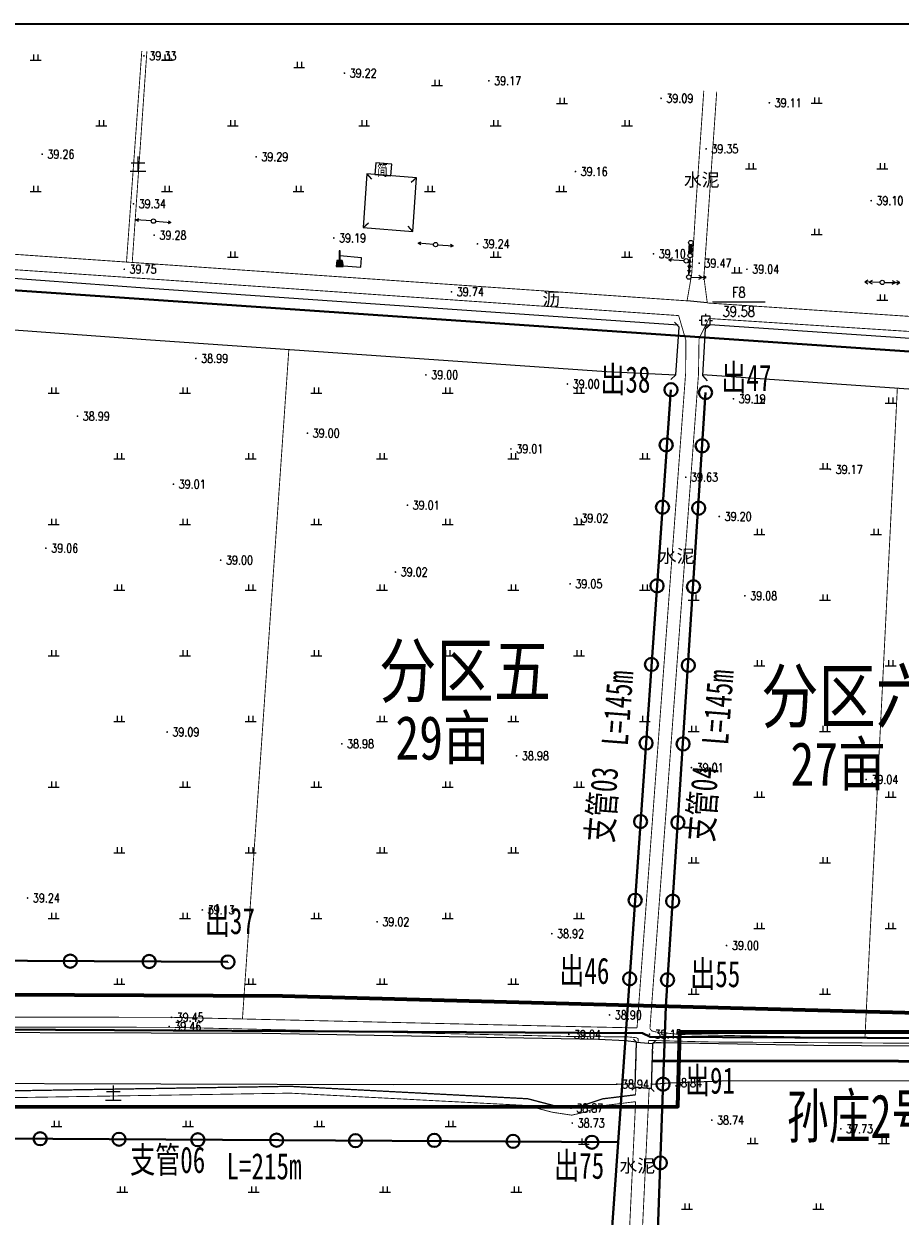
# Model space of a CAD drawing. Extents: x 464172 to 473094, y 3847158 to 3855433.
# Tile 24 of 99: x 466738 to 466938, y 3850790 to 3851062. Entities that reach past the tile are written whole.
import ezdxf
from ezdxf.enums import TextEntityAlignment as Align

# ---------------------------------------------------------------- set-up
doc = ezdxf.new("R2010")
doc.units = 0
doc.header["$PDMODE"] = 34
doc.header["$PDSIZE"] = 0.2
for name, pattern in [('X2', [10, 8, -2]), ('X3', [5, 4, -1]), ('X31', [1.8, 1.2, -0.6])]:
    doc.linetypes.add(name, pattern=pattern)
doc.layers.get('0').update_dxf_attribs({"linetype": 'CONTINUOUS'})
doc.layers.add('ASSIST', color=7, linetype='CONTINUOUS', plot=False)
for name, color, linetype in [('DLDW', 8, 'CONTINUOUS'), ('DLSS', 4, 'CONTINUOUS'), ('DMTZ', 3, 'CONTINUOUS'), ('GCD', 9, 'CONTINUOUS'), ('GXYZ', 8, 'CONTINUOUS'), ('JMD', 6, 'CONTINUOUS'), ('KZD', 1, 'CONTINUOUS'), ('SXSS', 5, 'CONTINUOUS'), ('ZBTZ', 8, 'CONTINUOUS'), ('排水沟', 5, 'CONTINUOUS'), ('道路', 4, 'CONTINUOUS')]:
    doc.layers.add(name, color=color, linetype=linetype)
for name, color, linetype, lineweight in [('出水口', 3, 'CONTINUOUS', 30), ('干管', 1, 'CONTINUOUS', 30), ('支管', 3, 'CONTINUOUS', 30)]:
    doc.layers.add(name, color=color, linetype=linetype, lineweight=lineweight)
doc.styles.add('HZ', font='rs.shx', dxfattribs={"width": 0.8, "bigfont": 'hztxt.shx'})
doc.styles.get("Standard").update_dxf_attribs({"font": 'rs.shx', "bigfont": 'hztxt.shx'})
doc.styles.add('黑体', font='simhei.ttf')
doc.linetypes.add('10411', pattern='A,2,[150,AAA.SHX,S=1,R=0,X=0,Y=1],2,[151,AAA.SHX,S=1,R=0,X=0,Y=3],1e-11', length=4)
doc.linetypes.add('1161', pattern='A,0,[149,AAA.SHX,S=0.15,R=0,X=0,Y=0],-1.6', length=1.6)
doc.linetypes.add('712B', pattern='A,4,-1,4,-1,4,-1,[167,AAA.SHX,S=0.5,R=0,X=0,Y=0],8,[168,AAA.SHX,S=0.5,R=0,X=0,Y=0],-1', length=24)

# ---------------------------------------------------------------- blocks, each defined once
blk = doc.blocks.new('GC200')
at = {"linetype": 'Continuous', "const_width": 0.2, "flags": 128}
blk.add_lwpolyline([(-0.1, 0, 1), (0.1, 0, 1)], format="xyb", close=True, dxfattribs=at)
blk = doc.blocks.new('gc013a')
at = {"linetype": 'Continuous'}
blk.add_line((0.5, 0), (4, 0), dxfattribs=at)
at = {"linetype": 'Continuous', "flags": 128}
for points in [[(2.31, -0.4), (3, 0), (2.31, 0.4)], [(3.31, -0.4), (4, 0), (3.31, 0.4)]]:
    blk.add_lwpolyline(points, dxfattribs=at)
blk = doc.blocks.new('gc170')
at = {"linetype": 'Continuous'}
blk.add_circle((0, 0), 0.5, dxfattribs=at)
blk = doc.blocks.new('gc013b')
at = {"linetype": 'Continuous'}
blk.add_line((0.5, 0), (4, 0), dxfattribs=at)
at = {"linetype": 'Continuous', "flags": 128}
blk.add_lwpolyline([(3.39, 0.35), (4, 0), (3.39, -0.35)], dxfattribs=at)
blk = doc.blocks.new('*U11')
at = {"linetype": 'Continuous'}
for points in [[(0, 2.5), (0.1, 3.6), (-0.1, 3.6)], [(0, 2.5), (-0.1, 3.6), (-0.1, 1.4)], [(0, 2.5), (0.1, 1.4), (0.1, 3.6)], [(0, 2.5), (-0.1, 1.4), (0.1, 1.4)]]:
    blk.add_solid(points, dxfattribs=at)
blk = doc.blocks.new('*U12')
at = {"linetype": 'Continuous'}
for points in [[(-0.1, -0.1), (-0.6, 0.6), (-0.8, -0.8)], [(-0.1, -0.1), (0.6, 0.6), (-0.6, 0.6)], [(-0.1, -0.1), (0.8, -0.8), (0.6, 0.6)], [(-0.1, -0.1), (-0.8, -0.8), (0.8, -0.8)]]:
    blk.add_solid(points, dxfattribs=at)
blk = doc.blocks.new('gc017')
for p, q in [((-0.6, 0.6), (-0.8, -0.8)), ((-0.6, 0.6), (0.6, 0.6)), ((0.6, 0.6), (0.8, -0.8)), ((-0.8, -0.8), (0.8, -0.8))]:
    blk.add_line(p, q)
for points in [[(-0.1, 0.6), (0.1, 0.6), (0.1, 2.8), (-0.1, 2.8)], [(0.6, 0.6), (-0.6, 0.6), (-0.8, -0.8), (0.8, -0.8)]]:
    blk.add_lwpolyline(points, close=True)
at = {"const_width": 0.2}
blk.add_lwpolyline([(-0.6, 0.6), (-0.6, 0.6), (-0.6, 0.6)], dxfattribs=at)
blk.add_point((0, 0))
at = {"linetype": 'Continuous'}
for name, p in [('*U11', (0, -0.8)), ('*U12', (0, 0))]:
    blk.add_blockref(name, p, dxfattribs=at)
blk = doc.blocks.new('gc119')
for p, q in [((-1.25, 0), (1.25, 0)), ((-0.5, 1.3), (-0.5, 0)), ((0.5, 1.3), (0.5, 0))]:
    blk.add_line(p, q)
blk = doc.blocks.new('*U4')
at = {"linetype": 'Continuous'}
for points in [[(-0.15, 0), (-0.14, -0.06), (-0.14, 0.06)], [(-0.14, 0.06), (-0.11, -0.11), (-0.11, 0.11)], [(-0.11, -0.11), (-0.14, 0.06), (-0.14, -0.06)], [(-0.11, 0.11), (-0.06, -0.14), (-0.06, 0.14)], [(-0.06, -0.14), (-0.11, 0.11), (-0.11, -0.11)], [(-0.06, 0.14), (0, -0.15), (0, 0.15)], [(0, -0.15), (-0.06, 0.14), (-0.06, -0.14)], [(0, 0.15), (0.06, -0.14), (0.06, 0.14)], [(0.06, -0.14), (0, 0.15), (0, -0.15)], [(0.06, 0.14), (0.11, -0.11), (0.11, 0.11)], [(0.11, -0.11), (0.06, 0.14), (0.06, -0.14)], [(0.11, 0.11), (0.14, -0.06), (0.14, 0.06)], [(0.14, -0.06), (0.11, 0.11), (0.11, -0.11)], [(0.15, 0), (0.14, 0.06), (0.14, -0.06)]]:
    blk.add_solid(points, dxfattribs=at)
blk = doc.blocks.new('gc259')
at = {"linetype": 'Continuous', "flags": 128}
for points in [[(-1, 0), (-1.5, 0)], [(-1, -1), (1, -1), (1, 1), (-1, 1), (-1, -1)], [(0, 1), (0, 1.5)], [(1, 0), (1.5, 0)], [(0, -1), (0, -1.5)]]:
    blk.add_lwpolyline(points, dxfattribs=at)
at = {"linetype": 'Continuous'}
blk.add_circle((0, 0), 0.15, dxfattribs=at)
blk.add_point((0, 0), dxfattribs=at)
blk.add_blockref('*U4', (0, 0), dxfattribs=at)
blk = doc.blocks.new('1243124123')
at = {"layer": 'ASSIST', "color": 8, "linetype": 'Continuous', "flags": 128}
blk.add_lwpolyline([(884.03, -301.95), (884.36, -291.67), (888.04, -291.93), (887.7, -302.21)], close=True, dxfattribs=at)
at = {"layer": 'DLDW', "color": 8, "linetype": '1161', "elevation": 39.78, "flags": 128}
blk.add_lwpolyline([(816.42, -114.24), (821.38, -114.63), (821.57, -112.45), (816.61, -112.03)], close=True, dxfattribs=at)
at = {"layer": 'DLSS', "color": 8, "linetype": 'Continuous'}
for p, q in [((894.1, -128.33), (893.03, -127.13)), ((900.07, -128.68, -0.01), (901.27, -127.62, -0.01)), ((893.37, -139.23), (894.1, -128.33)), ((900.07, -128.67), (899.41, -139.38)), ((893.37, -139.23), (892.18, -140.29)), ((899.41, -139.38), (900.47, -140.58))]:
    blk.add_line(p, q, dxfattribs=at)
at = {"layer": 'DLSS', "color": 8, "linetype": 'X3', "const_width": 0.2, "elevation": 39.75, "flags": 128}
blk.add_lwpolyline([(767.88, -113.45), (771.38, -65.19)], dxfattribs=at)
at = {"layer": 'DLSS', "color": 8, "linetype": 'Continuous', "const_width": 0.2, "flags": 128}
for points, elevation in [([(772.54, -65.27), (769.19, -113.53)], 39.33), ([(900.52, -122.78), (899.74, -116.83), (900.9, -100.13), (902.67, -74.51)], 39.49), ([(900.9, -126.33), (898.63, -130.97), (898.51, -139.06), (898.51, -139.06)], 39.62), ([(900.9, -126.33), (1057.43, -136.43), (1100.57, -138.86)], 39.58)]:
    blk.add_lwpolyline(points, dxfattribs=dict(at, elevation=elevation))
for points in [[(893.98, -125.66), (773.28, -117.29), (567.36, -103.23), (485.48, -97.16), (326.65, -85.7), (182.32, -74.99), (137.51, -73.31), (136.35, -73.49), (135.88, -73.71), (135.31, -86.95), (132.44, -141.32), (123.25, -281.49), (123.02, -284.37)], [(888.55, -289.28), (887.81, -289.04), (887.42, -288.54), (898.51, -139.06)], [(122.86, -286.36), (179.81, -287.06), (281.51, -287.33), (417.13, -286.58), (527.7, -286.22), (561.11, -287.13), (714.57, -288.18), (778.12, -288.25), (868.55, -290.33), (882.52, -290.45), (884.3, -290.62), (884.74, -290.86), (884.7, -291.69)], [(887.08, -291.86), (887.16, -291.24), (901.45, -291.61), (955.58, -291.94), (970, -292.05), (1050.68, -292.1), (1092.65, -291.57), (1100.39, -292.5), (1100.66, -294.06)], [(597.62, -302.81), (615.93, -303.38), (634.73, -304.32), (669.14, -303.77), (698.28, -303.62), (739.16, -304.36), (805.22, -303.29), (859.27, -306.11), (865.1, -307.65), (869.55, -308.32), (872.17, -307.72), (876.98, -306.12), (884.15, -305.24)], [(887.24, -302.18), (885.63, -336.07), (881.07, -388.21), (871.65, -466.44), (862.17, -544.25), (851.87, -620.49), (840.89, -699.46), (838.58, -717.9), (831.14, -784.51)]]:
    blk.add_lwpolyline(points, dxfattribs=at)
at = {"layer": 'DLSS', "color": 8, "linetype": 'X2', "const_width": 0.2, "flags": 128}
for points, elevation in [([(895.9, -122.29), (896.95, -116.24), (897.92, -100.29), (899.72, -74.31)], 39.47), ([(895.9, -122.29), (773.76, -113.84), (652.77, -105.46), (568.24, -99.86), (484.19, -93.74), (450.7, -91.21)], 39.47), ([(1100.57, -136.04), (1058.49, -133.25), (900.52, -122.78)], 39.49), ([(893.98, -125.66), (895.63, -131.31), (895.57, -138.86), (895.57, -138.86)], 39.62)]:
    blk.add_lwpolyline(points, dxfattribs=dict(at, elevation=elevation))
for points in [[(884.47, -288.39), (895.57, -138.86)], [(123.02, -284.37), (179.83, -284.78), (281.5, -285.05), (417.12, -284.3), (527.73, -283.94), (561.15, -284.85), (714.58, -285.9), (778.15, -285.97), (868.6, -288.05), (884.47, -288.39)], [(972.16, -291.05), (970.12, -291.07), (922.76, -290.47), (894.21, -289.89), (888.55, -289.28)], [(884.12, -303.67), (884.25, -301.96)], [(884.15, -305.24), (882.69, -335.87), (878.14, -387.9), (869.51, -459.57)]]:
    blk.add_lwpolyline(points, dxfattribs=at)
at = {"layer": 'DLSS', "color": 8, "linetype": 'X3', "const_width": 0.3, "flags": 128}
blk.add_lwpolyline([(314.24, -301.39), (338.67, -301.39), (361.63, -301.73), (402.47, -302.2), (410.24, -304.28), (414.71, -304.51), (419.71, -302.92), (423.39, -301.85), (438.89, -302.08), (507.7, -300.56), (539.32, -300.9), (567.61, -301.07), (597.65, -301.26), (615.99, -301.82), (634.75, -302.76), (669.12, -302.22), (698.29, -302.06), (739.16, -302.8), (805.25, -301.73), (859.51, -304.57), (865.41, -306.12), (869.49, -306.74), (871.75, -306.22), (876.63, -304.59), (884.12, -303.67)], dxfattribs=at)
at = {"layer": 'DMTZ', "color": 8, "linetype": '10411', "flags": 128}
for points, elevation in [([(893.83, -127.85), (773.13, -119.48), (656.88, -110.96), (556.17, -103.23), (484.58, -98.13), (327.04, -86.87), (181.96, -76.04), (137.41, -74.17)], 39.96), ([(136.61, -86.22), (181.28, -87.69), (326.19, -98.5), (483.75, -109.76), (555.31, -114.86), (656.01, -122.59), (772.3, -131.11), (877.51, -138.4), (893.37, -139.23)], 39.96), ([(1100.46, -140.83), (1057.31, -138.4), (901.07, -127.79)], 39.58), ([(899.43, -139.12), (1012.24, -146.93), (1096.24, -153.05), (1098.84, -153.57), (1100.38, -154.44), (1101.23, -155.79), (1101.84, -157.89), (1102.7, -188.41), (1104.25, -255.07), (1104.69, -294.03)], 38.86), ([(1099.51, -294.06), (1094.21, -292.69), (1050.38, -292.99), (968.48, -292.73), (924.87, -292.42), (890.02, -291.78), (888.82, -291.76), (888.04, -291.93)], 39.54)]:
    blk.add_lwpolyline(points, dxfattribs=dict(at, elevation=elevation))
for points in [[(884.36, -291.67), (881.85, -291.32), (875.68, -291.03), (798.86, -289.65), (697.33, -289.35), (588.98, -289.17), (546.93, -288.82), (545.49, -289.12), (543.44, -289.76), (542.3, -290.47)], [(541.82, -299.82), (545.21, -299.67), (669.29, -300.84), (828.88, -301.29), (879.84, -301.25), (884.05, -301.12), (884.05, -301.12)], [(887.73, -301.21), (891.95, -300.95), (905.71, -300.42), (1099.56, -300.74)]]:
    blk.add_lwpolyline(points, dxfattribs=at)
at = {"layer": 'GXYZ', "color": 8, "linetype": 'Continuous', "const_width": 1, "flags": 128}
blk.add_lwpolyline([(896.62, -111.45), (896.74, -109.49)], dxfattribs=at)
at = {"layer": 'JMD', "color": 8, "linetype": 'Continuous'}
for p, q in [((822.8, -93.26), (823.84, -94.47)), ((834.1, -94.18), (832.88, -95.23)), ((821.95, -105.54), (823.16, -104.5)), ((833.25, -106.46), (832.2, -105.25))]:
    blk.add_line(p, q, dxfattribs=at)
at = {"layer": 'JMD', "color": 8, "linetype": 'Continuous', "elevation": 39.15, "flags": 128}
blk.add_lwpolyline([(824.84, -90.77), (824.63, -93.41), (828.28, -93.71), (828.49, -91.09)], close=True, dxfattribs=at)
at = {"layer": 'JMD', "color": 8, "linetype": 'Continuous', "flags": 128}
blk.add_lwpolyline([(821.95, -105.54), (833.25, -106.46), (834.1, -94.18), (822.8, -93.26)], close=True, dxfattribs=at)
at = {"layer": 'KZD', "color": 8, "linetype": 'Continuous'}
blk.add_line((901.71, -122.53), (913.71, -122.53), dxfattribs=at)
at = {"layer": 'SXSS', "color": 8, "linetype": 'Continuous'}
for p, q in [((884.36, -291.67), (883.68, -290.94)), ((888.04, -291.93), (888.77, -291.25)), ((884.36, -291.67), (886.15, -291.8)), ((884.36, -291.67), (888.04, -291.93)), ((886.15, -291.8), (888.04, -291.93)), ((884.03, -301.95), (883.3, -302.63)), ((884.03, -301.95), (887.7, -302.21)), ((887.7, -302.21), (888.38, -302.94))]:
    blk.add_line(p, q, dxfattribs=at)
at = {"layer": 'SXSS', "color": 8, "linetype": 'X31'}
for points in [[(884.03, -301.95), (884.36, -291.67)], [(888.04, -291.93), (887.7, -302.21)]]:
    blk.add_lwpolyline(points, dxfattribs=at)
at = {"layer": 'ZBTZ', "color": 8, "linetype": '1161', "elevation": 39.49, "flags": 128}
blk.add_lwpolyline([(900.52, -122.78), (895.9, -122.29)], dxfattribs=at)
at = {"layer": 'ZBTZ', "color": 8, "linetype": 'Continuous', "const_width": 0.2, "flags": 128}
for points in [[(794.36, -286.34), (804.96, -133.38)], [(936.52, -290.65), (943.92, -142.2)]]:
    blk.add_lwpolyline(points, dxfattribs=at)
at = {"layer": 'DLDW', "color": 8, "linetype": '1161'}
blk.add_blockref('gc017', (816.54, -113.66), dxfattribs=at)
at = {"layer": 'GCD', "color": 8, "linetype": 'Continuous'}
ref = blk.add_blockref('GC200', (771.87, -66.33, 39.33), dxfattribs=at)
ref.add_attrib('height', '39.33', dxfattribs={"linetype": 'Continuous', "height": 2, "style": 'HZ', "width": 0.8}).set_placement((773.07, -66.33), align=Align.MIDDLE_LEFT)
ref = blk.add_blockref('GC200', (817.66, -70.26, 39.22), dxfattribs=at)
ref.add_attrib('height', '39.22', dxfattribs={"linetype": 'Continuous', "height": 2, "style": 'HZ', "width": 0.8}).set_placement((818.86, -70.26), align=Align.MIDDLE_LEFT)
ref = blk.add_blockref('GC200', (850.64, -72.01, 39.17), dxfattribs=at)
ref.add_attrib('height', '39.17', dxfattribs={"linetype": 'Continuous', "height": 2, "style": 'HZ', "width": 0.8}).set_placement((851.84, -72.01), align=Align.MIDDLE_LEFT)
ref = blk.add_blockref('GC200', (889.96, -76.03, 39.09), dxfattribs=at)
ref.add_attrib('height', '39.09', dxfattribs={"linetype": 'Continuous', "height": 2, "style": 'HZ', "width": 0.8}).set_placement((891.16, -76.03), align=Align.MIDDLE_LEFT)
ref = blk.add_blockref('GC200', (914.69, -77.05, 39.11), dxfattribs=at)
ref.add_attrib('height', '39.11', dxfattribs={"linetype": 'Continuous', "height": 2, "style": 'HZ', "width": 0.8}).set_placement((915.89, -77.05), align=Align.MIDDLE_LEFT)
ref = blk.add_blockref('GC200', (900.24, -87.58, 39.35), dxfattribs=at)
ref.add_attrib('height', '39.35', dxfattribs={"linetype": 'Continuous', "height": 2, "style": 'HZ', "width": 0.8}).set_placement((901.44, -87.58), align=Align.MIDDLE_LEFT)
ref = blk.add_blockref('GC200', (748.63, -88.8, 39.26), dxfattribs=at)
ref.add_attrib('height', '39.26', dxfattribs={"linetype": 'Continuous', "height": 2, "style": 'HZ', "width": 0.8}).set_placement((749.83, -88.8), align=Align.MIDDLE_LEFT)
ref = blk.add_blockref('GC200', (797.49, -89.38, 39.29), dxfattribs=at)
ref.add_attrib('height', '39.29', dxfattribs={"linetype": 'Continuous', "height": 2, "style": 'HZ', "width": 0.8}).set_placement((798.69, -89.38), align=Align.MIDDLE_LEFT)
ref = blk.add_blockref('GC200', (870.4, -92.76, 39.16), dxfattribs=at)
ref.add_attrib('height', '39.16', dxfattribs={"linetype": 'Continuous', "height": 2, "style": 'HZ', "width": 0.8}).set_placement((871.6, -92.76), align=Align.MIDDLE_LEFT)
ref = blk.add_blockref('GC200', (769.48, -100.11, 39.34), dxfattribs=at)
ref.add_attrib('height', '39.34', dxfattribs={"linetype": 'Continuous', "height": 2, "style": 'HZ', "width": 0.8}).set_placement((770.68, -100.11), align=Align.MIDDLE_LEFT)
ref = blk.add_blockref('GC200', (937.94, -99.41, 39.1), dxfattribs=at)
ref.add_attrib('height', '39.10', dxfattribs={"linetype": 'Continuous', "height": 2, "style": 'HZ', "width": 0.8}).set_placement((939.14, -99.41), align=Align.MIDDLE_LEFT)
ref = blk.add_blockref('GC200', (774.21, -107.3, 39.28), dxfattribs=at)
ref.add_attrib('height', '39.28', dxfattribs={"linetype": 'Continuous', "height": 2, "style": 'HZ', "width": 0.8}).set_placement((775.41, -107.3), align=Align.MIDDLE_LEFT)
ref = blk.add_blockref('GC200', (815.23, -107.94, 39.19), dxfattribs=at)
ref.add_attrib('height', '39.19', dxfattribs={"linetype": 'Continuous', "height": 2, "style": 'HZ', "width": 0.8}).set_placement((816.43, -107.94), align=Align.MIDDLE_LEFT)
ref = blk.add_blockref('GC200', (848.02, -109.29, 39.24), dxfattribs=at)
ref.add_attrib('height', '39.24', dxfattribs={"linetype": 'Continuous', "height": 2, "style": 'HZ', "width": 0.8}).set_placement((849.22, -109.29), align=Align.MIDDLE_LEFT)
ref = blk.add_blockref('GC200', (888.24, -111.56, 39.1), dxfattribs=at)
ref.add_attrib('height', '39.10', dxfattribs={"linetype": 'Continuous', "height": 2, "style": 'HZ', "width": 0.8}).set_placement((889.44, -111.56), align=Align.MIDDLE_LEFT)
ref = blk.add_blockref('GC200', (767.37, -115.08, 39.75), dxfattribs=at)
ref.add_attrib('height', '39.75', dxfattribs={"linetype": 'Continuous', "height": 2, "style": 'HZ', "width": 0.8}).set_placement((768.57, -115.08), align=Align.MIDDLE_LEFT)
ref = blk.add_blockref('GC200', (898.67, -113.71, 39.47), dxfattribs=at)
ref.add_attrib('height', '39.47', dxfattribs={"linetype": 'Continuous', "height": 2, "style": 'HZ', "width": 0.8}).set_placement((899.87, -113.71), align=Align.MIDDLE_LEFT)
ref = blk.add_blockref('GC200', (909.57, -115.08, 39.04), dxfattribs=at)
ref.add_attrib('height', '39.04', dxfattribs={"linetype": 'Continuous', "height": 2, "style": 'HZ', "width": 0.8}).set_placement((910.77, -115.08), align=Align.MIDDLE_LEFT)
ref = blk.add_blockref('GC200', (842.11, -120.24, 39.74), dxfattribs=at)
ref.add_attrib('height', '39.74', dxfattribs={"linetype": 'Continuous', "height": 2, "style": 'HZ', "width": 0.8}).set_placement((843.31, -120.24), align=Align.MIDDLE_LEFT)
ref = blk.add_blockref('GC200', (783.73, -135.44, 38.99), dxfattribs=at)
ref.add_attrib('height', '38.99', dxfattribs={"linetype": 'Continuous', "height": 2, "style": 'HZ', "width": 0.8}).set_placement((784.93, -135.44), align=Align.MIDDLE_LEFT)
ref = blk.add_blockref('GC200', (836.26, -139.22, 39), dxfattribs=at)
ref.add_attrib('height', '39.00', dxfattribs={"linetype": 'Continuous', "height": 2, "style": 'HZ', "width": 0.8}).set_placement((837.46, -139.22), align=Align.MIDDLE_LEFT)
ref = blk.add_blockref('GC200', (868.57, -141.29, 39), dxfattribs=at)
ref.add_attrib('height', '39.00', dxfattribs={"linetype": 'Continuous', "height": 2, "style": 'HZ', "width": 0.8}).set_placement((869.77, -141.29), align=Align.MIDDLE_LEFT)
ref = blk.add_blockref('GC200', (906.5, -144.65, 39.19), dxfattribs=at)
ref.add_attrib('height', '39.19', dxfattribs={"linetype": 'Continuous', "height": 2, "style": 'HZ', "width": 0.8}).set_placement((907.7, -144.65), align=Align.MIDDLE_LEFT)
ref = blk.add_blockref('GC200', (756.7, -148.65, 38.99), dxfattribs=at)
ref.add_attrib('height', '38.99', dxfattribs={"linetype": 'Continuous', "height": 2, "style": 'HZ', "width": 0.8}).set_placement((757.9, -148.65), align=Align.MIDDLE_LEFT)
ref = blk.add_blockref('GC200', (809.2, -152.54, 39), dxfattribs=at)
ref.add_attrib('height', '39.00', dxfattribs={"linetype": 'Continuous', "height": 2, "style": 'HZ', "width": 0.8}).set_placement((810.4, -152.54), align=Align.MIDDLE_LEFT)
ref = blk.add_blockref('GC200', (855.68, -156.12, 39.01), dxfattribs=at)
ref.add_attrib('height', '39.01', dxfattribs={"linetype": 'Continuous', "height": 2, "style": 'HZ', "width": 0.8}).set_placement((856.88, -156.12), align=Align.MIDDLE_LEFT)
ref = blk.add_blockref('GC200', (928.62, -160.8, 39.17), dxfattribs=at)
ref.add_attrib('height', '39.17', dxfattribs={"linetype": 'Continuous', "height": 2, "style": 'HZ', "width": 0.8}).set_placement((929.82, -160.8), align=Align.MIDDLE_LEFT)
ref = blk.add_blockref('GC200', (778.6, -164.19, 39.01), dxfattribs=at)
ref.add_attrib('height', '39.01', dxfattribs={"linetype": 'Continuous', "height": 2, "style": 'HZ', "width": 0.8}).set_placement((779.8, -164.19), align=Align.MIDDLE_LEFT)
ref = blk.add_blockref('GC200', (895.59, -162.59, 39.63), dxfattribs=at)
ref.add_attrib('height', '39.63', dxfattribs={"linetype": 'Continuous', "height": 2, "style": 'HZ', "width": 0.8}).set_placement((896.79, -162.59), align=Align.MIDDLE_LEFT)
ref = blk.add_blockref('GC200', (832.03, -168.98, 39.01), dxfattribs=at)
ref.add_attrib('height', '39.01', dxfattribs={"linetype": 'Continuous', "height": 2, "style": 'HZ', "width": 0.8}).set_placement((833.23, -168.98), align=Align.MIDDLE_LEFT)
ref = blk.add_blockref('GC200', (870.55, -171.93, 39.02), dxfattribs=at)
ref.add_attrib('height', '39.02', dxfattribs={"linetype": 'Continuous', "height": 2, "style": 'HZ', "width": 0.8}).set_placement((871.75, -171.93), align=Align.MIDDLE_LEFT)
ref = blk.add_blockref('GC200', (903.26, -171.56, 39.2), dxfattribs=at)
ref.add_attrib('height', '39.20', dxfattribs={"linetype": 'Continuous', "height": 2, "style": 'HZ', "width": 0.8}).set_placement((904.46, -171.56), align=Align.MIDDLE_LEFT)
ref = blk.add_blockref('GC200', (749.48, -178.81, 39.06), dxfattribs=at)
ref.add_attrib('height', '39.06', dxfattribs={"linetype": 'Continuous', "height": 2, "style": 'HZ', "width": 0.8}).set_placement((750.68, -178.81), align=Align.MIDDLE_LEFT)
ref = blk.add_blockref('GC200', (789.39, -181.53, 39), dxfattribs=at)
ref.add_attrib('height', '39.00', dxfattribs={"linetype": 'Continuous', "height": 2, "style": 'HZ', "width": 0.8}).set_placement((790.59, -181.53), align=Align.MIDDLE_LEFT)
ref = blk.add_blockref('GC200', (829.3, -184.24, 39.02), dxfattribs=at)
ref.add_attrib('height', '39.02', dxfattribs={"linetype": 'Continuous', "height": 2, "style": 'HZ', "width": 0.8}).set_placement((830.5, -184.24), align=Align.MIDDLE_LEFT)
ref = blk.add_blockref('GC200', (869.2, -186.96, 39.05), dxfattribs=at)
ref.add_attrib('height', '39.05', dxfattribs={"linetype": 'Continuous', "height": 2, "style": 'HZ', "width": 0.8}).set_placement((870.4, -186.96), align=Align.MIDDLE_LEFT)
ref = blk.add_blockref('GC200', (909.11, -189.67, 39.08), dxfattribs=at)
ref.add_attrib('height', '39.08', dxfattribs={"linetype": 'Continuous', "height": 2, "style": 'HZ', "width": 0.8}).set_placement((910.31, -189.67), align=Align.MIDDLE_LEFT)
ref = blk.add_blockref('GC200', (777.16, -220.79, 39.09), dxfattribs=at)
ref.add_attrib('height', '39.09', dxfattribs={"linetype": 'Continuous', "height": 2, "style": 'HZ', "width": 0.8}).set_placement((778.36, -220.79), align=Align.MIDDLE_LEFT)
ref = blk.add_blockref('GC200', (817.06, -223.5, 38.98), dxfattribs=at)
ref.add_attrib('height', '38.98', dxfattribs={"linetype": 'Continuous', "height": 2, "style": 'HZ', "width": 0.8}).set_placement((818.26, -223.5), align=Align.MIDDLE_LEFT)
ref = blk.add_blockref('GC200', (856.97, -226.22, 38.98), dxfattribs=at)
ref.add_attrib('height', '38.98', dxfattribs={"linetype": 'Continuous', "height": 2, "style": 'HZ', "width": 0.8}).set_placement((858.17, -226.22), align=Align.MIDDLE_LEFT)
ref = blk.add_blockref('GC200', (896.88, -228.93, 39.01), dxfattribs=at)
ref.add_attrib('height', '39.01', dxfattribs={"linetype": 'Continuous', "height": 2, "style": 'HZ', "width": 0.8}).set_placement((898.08, -228.93), align=Align.MIDDLE_LEFT)
ref = blk.add_blockref('GC200', (936.79, -231.65, 39.04), dxfattribs=at)
ref.add_attrib('height', '39.04', dxfattribs={"linetype": 'Continuous', "height": 2, "style": 'HZ', "width": 0.8}).set_placement((937.99, -231.65), align=Align.MIDDLE_LEFT)
ref = blk.add_blockref('GC200', (745.29, -258.71, 39.24), dxfattribs=at)
ref.add_attrib('height', '39.24', dxfattribs={"linetype": 'Continuous', "height": 2, "style": 'HZ', "width": 0.8}).set_placement((746.49, -258.71), align=Align.MIDDLE_LEFT)
ref = blk.add_blockref('GC200', (785.2, -261.43, 39.13), dxfattribs=at)
ref.add_attrib('height', '39.13', dxfattribs={"linetype": 'Continuous', "height": 2, "style": 'HZ', "width": 0.8}).set_placement((786.4, -261.43), align=Align.MIDDLE_LEFT)
ref = blk.add_blockref('GC200', (825.11, -264.14, 39.02), dxfattribs=at)
ref.add_attrib('height', '39.02', dxfattribs={"linetype": 'Continuous', "height": 2, "style": 'HZ', "width": 0.8}).set_placement((826.31, -264.14), align=Align.MIDDLE_LEFT)
ref = blk.add_blockref('GC200', (865.02, -266.86, 38.92), dxfattribs=at)
ref.add_attrib('height', '38.92', dxfattribs={"linetype": 'Continuous', "height": 2, "style": 'HZ', "width": 0.8}).set_placement((866.22, -266.86), align=Align.MIDDLE_LEFT)
ref = blk.add_blockref('GC200', (904.93, -269.57, 39), dxfattribs=at)
ref.add_attrib('height', '39.00', dxfattribs={"linetype": 'Continuous', "height": 2, "style": 'HZ', "width": 0.8}).set_placement((906.13, -269.57), align=Align.MIDDLE_LEFT)
ref = blk.add_blockref('GC200', (778.15, -285.97, 39.45), dxfattribs=at)
ref.add_attrib('height', '39.45', dxfattribs={"linetype": 'Continuous', "height": 2, "style": 'HZ', "width": 0.8}).set_placement((779.35, -285.97), align=Align.MIDDLE_LEFT)
ref = blk.add_blockref('GC200', (878.2, -285.43, 38.9), dxfattribs=at)
ref.add_attrib('height', '38.90', dxfattribs={"linetype": 'Continuous', "height": 2, "style": 'HZ', "width": 0.8}).set_placement((879.4, -285.43), align=Align.MIDDLE_LEFT)
ref = blk.add_blockref('GC200', (777.62, -288.06, 39.46), dxfattribs=at)
ref.add_attrib('height', '39.46', dxfattribs={"linetype": 'Continuous', "height": 2, "style": 'HZ', "width": 0.8}).set_placement((778.82, -288.06), align=Align.MIDDLE_LEFT)
ref = blk.add_blockref('GC200', (868.88, -289.88, 39.04), dxfattribs=at)
ref.add_attrib('height', '39.04', dxfattribs={"linetype": 'Continuous', "height": 2, "style": 'HZ', "width": 0.8}).set_placement((870.08, -289.88), align=Align.MIDDLE_LEFT)
ref = blk.add_blockref('GC200', (887.32, -289.81, 39.15), dxfattribs=at)
ref.add_attrib('height', '39.15', dxfattribs={"linetype": 'Continuous', "height": 2, "style": 'HZ', "width": 0.8}).set_placement((888.52, -289.81), align=Align.MIDDLE_LEFT)
ref = blk.add_blockref('GC200', (879.84, -301.25, 38.94), dxfattribs=at)
ref.add_attrib('height', '38.94', dxfattribs={"linetype": 'Continuous', "height": 2, "style": 'HZ', "width": 0.8}).set_placement((881.04, -301.25), align=Align.MIDDLE_LEFT)
ref = blk.add_blockref('GC200', (891.95, -300.95, 38.84), dxfattribs=at)
ref.add_attrib('height', '38.84', dxfattribs={"linetype": 'Continuous', "height": 2, "style": 'HZ', "width": 0.8}).set_placement((893.15, -300.95), align=Align.MIDDLE_LEFT)
ref = blk.add_blockref('GC200', (869.38, -306.71, 38.87), dxfattribs=at)
ref.add_attrib('height', '38.87', dxfattribs={"linetype": 'Continuous', "height": 2, "style": 'HZ', "width": 0.8}).set_placement((870.58, -306.71), align=Align.MIDDLE_LEFT)
ref = blk.add_blockref('GC200', (869.69, -310.12, 38.73), dxfattribs=at)
ref.add_attrib('height', '38.73', dxfattribs={"linetype": 'Continuous', "height": 2, "style": 'HZ', "width": 0.8}).set_placement((870.89, -310.12), align=Align.MIDDLE_LEFT)
ref = blk.add_blockref('GC200', (901.55, -309.44, 38.74), dxfattribs=at)
ref.add_attrib('height', '38.74', dxfattribs={"linetype": 'Continuous', "height": 2, "style": 'HZ', "width": 0.8}).set_placement((902.75, -309.44), align=Align.MIDDLE_LEFT)
ref = blk.add_blockref('GC200', (931.02, -311.44, 37.73), dxfattribs=at)
ref.add_attrib('height', '37.73', dxfattribs={"linetype": 'Continuous', "height": 2, "style": 'HZ', "width": 0.8}).set_placement((932.22, -311.44), align=Align.MIDDLE_LEFT)
at = {"layer": 'GXYZ', "color": 8, "linetype": 'Continuous'}
for name, p, rotation in [('gc013b', (774.03, -104.08), 175.5446279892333), ('gc013b', (774.03, -104.08), 355.2340037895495), ('gc013b', (838.48, -109.45), 175.2340037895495), ('gc013b', (838.48, -109.45), 356.2981624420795), ('gc013b', (895.71, -113.15), 176.2981624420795), ('gc013a', (896.3, -116.87), 86.61579394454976), ('gc013a', (896.59, -111.95), 266.6157939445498), ('gc013a', (896.3, -116.87), 358.4308227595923), ('gc013a', (940.47, -118.08), 178.4308227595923), ('gc013a', (940.47, -118.08), 359.2377740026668)]:
    blk.add_blockref(name, p, dxfattribs=dict(at, rotation=rotation))
for p in [(774.03, -104.08), (838.48, -109.45), (896.76, -108.99), (896.59, -111.95), (896.59, -111.95), (895.71, -113.15), (896.3, -116.87), (940.47, -118.08)]:
    blk.add_blockref('gc170', p, dxfattribs=at)
at = {"layer": 'KZD', "color": 8, "linetype": 'Continuous'}
blk.add_blockref('gc259', (900.18, -126.79, 39.58), dxfattribs=at)
at = {"layer": 'ZBTZ', "color": 8, "linetype": 'Continuous'}
for p in [(747.16, -67.29), (777.16, -67.29), (807.32, -69.02), (838.77, -73.12), (867.32, -77.19), (925.52, -77.13), (762.16, -82.29), (792.16, -82.29), (822.16, -82.29), (852.16, -82.29), (882.16, -82.29), (910.52, -92.13), (940.52, -92.13), (747.16, -97.29), (777.16, -97.29), (807.16, -97.29), (837.16, -97.29), (867.16, -97.29), (925.52, -107.13), (792.16, -112.29), (852.16, -112.29), (882.16, -112.29), (907.26, -115.9), (940.52, -122.13), (751.25, -143.39), (781.25, -143.39), (811.25, -143.39), (841.25, -143.39), (871.25, -143.39), (912.42, -145.7), (942.42, -145.7), (766.25, -158.39), (796.25, -158.39), (826.25, -158.39), (856.25, -158.39), (886.25, -158.39), (927.42, -160.7), (751.25, -173.39), (781.25, -173.39), (811.25, -173.39), (841.25, -173.39), (871.25, -173.39), (912.42, -175.7), (939.03, -175.7), (766.25, -188.39), (796.25, -188.39), (826.25, -188.39), (856.25, -188.39), (886.25, -188.39), (897.42, -190.7), (927.42, -190.7), (751.25, -203.39), (781.25, -203.39), (811.25, -203.39), (841.25, -203.39), (871.25, -203.39), (912.42, -205.7), (942.42, -205.7), (766.25, -218.39), (796.25, -218.39), (826.25, -218.39), (856.25, -218.39), (886.25, -218.39), (897.42, -220.7), (927.42, -220.7), (751.25, -233.39), (781.25, -233.39), (811.25, -233.39), (841.25, -233.39), (871.25, -233.39), (912.42, -235.7), (942.42, -235.7), (766.25, -248.39), (796.25, -248.39), (826.25, -248.39), (856.25, -248.39), (897.42, -250.7), (927.42, -250.7), (751.25, -263.39), (781.25, -263.39), (811.25, -263.39), (841.25, -263.39), (871.25, -263.39), (912.42, -265.7), (942.42, -265.7), (766.25, -278.39), (796.25, -278.39), (826.25, -278.39), (856.25, -278.39), (897.42, -280.7), (927.42, -280.7), (751.9, -310.91), (781.9, -310.91), (811.9, -310.91), (841.9, -310.91), (872.33, -314.97), (910.86, -314.79), (940.86, -314.79), (766.9, -325.91), (796.9, -325.91), (826.9, -325.91), (856.9, -325.91), (895.86, -329.79), (925.86, -329.79)]:
    blk.add_blockref('gc119', p, dxfattribs=at)
at = {"layer": 'DLSS', "color": 8, "linetype": 'Continuous', "style": '黑体'}
for s, p in [('土', (770.51, -91.1)), ('水泥', (899.24, -94.6)), ('沥', (864.92, -121.9)), ('水泥', (893.52, -180.56)), ('土', (764.88, -303.3)), ('水泥', (884.52, -319.83))]:
    blk.add_text(s, height=3, dxfattribs=at).set_placement(p, align=Align.MIDDLE)
at = {"layer": 'JMD', "color": 8, "linetype": 'Continuous', "style": 'HZ', "width": 0.8}
blk.add_text('简', height=3, dxfattribs=at).set_placement((826.33, -92.36), align=Align.MIDDLE)
at = {"layer": 'KZD', "color": 8, "linetype": 'Continuous', "style": 'HZ', "width": 0.8}
for s, p in [('F8', (907.71, -120.33)), ('39.58', (907.71, -124.73))]:
    blk.add_text(s, height=2.4, dxfattribs=at).set_placement(p, align=Align.MIDDLE)

msp = doc.modelspace()

# ---------------------------------------------------------------- linework, layer by layer
at = {"color": 3, "lineweight": 35}
msp.add_lwpolyline([(465844.44, 3851062.33), (467432.04, 3851062.33), (467432.04, 3849939.67), (465844.44, 3849939.67)], close=True, dxfattribs=at)
at = {"color": 221, "linetype": '712B', "lineweight": 40, "ltscale": 2, "flags": 128}
msp.add_lwpolyline([(466129.69, 3851042.89), (466054.52, 3849966.47), (466700.38, 3849940.82), (466706.35, 3849997.38), (466676.56, 3850003.39), (466707.66, 3850176.21), (466704.46, 3850176.73), (466730.92, 3850374.51), (466728.05, 3850425.3), (466943.88, 3850389.9), (466942.48, 3850321.51), (467106.76, 3850296.39), (467110.13, 3850296.82), (467095.11, 3850976.92)], close=True, dxfattribs=at)
at = {"layer": '出水口', "color": 3, "lineweight": 40}
for centre in [(466885.92, 3850978.75), (466893.81, 3850978.09), (466884.82, 3850966.13), (466893.03, 3850965.94), (466883.98, 3850951.9), (466892.24, 3850951.7), (466882.73, 3850933.95), (466891.06, 3850933.74), (466881.48, 3850915.99), (466889.87, 3850915.78), (466880.23, 3850898.03), (466888.68, 3850897.82), (466878.98, 3850880.08), (466887.5, 3850879.86), (466877.73, 3850862.12), (466886.31, 3850861.9), (466748.74, 3850848.2), (466766.74, 3850848.11), (466784.74, 3850848.02), (466876.48, 3850844.17), (466885.12, 3850843.94), (466884.1, 3850820.1), (466741.86, 3850807.63), (466759.86, 3850807.52), (466777.86, 3850807.41), (466795.86, 3850807.3), (466813.86, 3850807.19), (466831.86, 3850807.26), (466849.86, 3850807.04), (466867.86, 3850806.83), (466883.48, 3850802.11)]:
    msp.add_circle(centre, 1.5, dxfattribs=at)
at = {"layer": '干管', "color": 1, "linetype": 'Continuous', "lineweight": 70, "flags": 128}
for points in [[(466448.63, 3850841.98), (466797.18, 3850840.25), (466939.35, 3850836.51), (467095.15, 3850835.95)], [(466428.94, 3850814.88), (466887.51, 3850814.99), (466887.95, 3850832.07), (467095.5, 3850832.09)]]:
    msp.add_lwpolyline(points, dxfattribs=at)
at = {"layer": '排水沟', "linetype": 'Continuous', "lineweight": 50, "flags": 128}
msp.add_lwpolyline([(467106.75, 3850825.11), (466881.6, 3850825.4)], dxfattribs=at)
at = {"layer": '支管', "color": 3, "lineweight": 40, "flags": 128}
for points in [[(466885.92, 3850978.75), (466876.07, 3850838.18)], [(466893.81, 3850978.09), (466884.73, 3850837.95)], [(466433.74, 3850849.77), (466784.74, 3850848.02), (466784.74, 3850848.02), (466784.74, 3850848.02)], [(466876.07, 3850838.18), (466868.98, 3850737.75), (466827.78, 3850412.97)], [(466884.73, 3850837.95), (466882.78, 3850782.31), (466840.73, 3850426.89)], [(466873.86, 3850806.83), (466667.19, 3850808.08)]]:
    msp.add_lwpolyline(points, dxfattribs=at)
at = {"layer": '道路', "linetype": 'Continuous', "lineweight": 40, "elevation": 39.24, "flags": 128}
msp.add_lwpolyline([(466115.42, 3850836.09), (466879.39, 3850831.76), (466881.19, 3850830.92), (467095.73, 3850829.89)], dxfattribs=at)

# ---------------------------------------------------------------- block references
at = {"linetype": 'Continuous'}
msp.add_blockref('1243124123', (465993.69, 3851121.34), dxfattribs=at)

# ---------------------------------------------------------------- texts
at = {"color": 3, "lineweight": 40, "char_height": 6, "width": 34.7286, "attachment_point": 1}
for s, insert in [('{\\fSimHei|b0|i0|c134|p2;\\W0.7;出38}', (466869.78, 3850984.08)), ('{\\fSimHei|b0|i0|c134|p2;\\W0.7;出47}', (466897.41, 3850984.49)), ('{\\fSimHei|b0|i0|c134|p2;\\W0.7;出37}', (466779.47, 3850860.39)), ('{\\fSimHei|b0|i0|c134|p2;\\W0.7;出46}', (466860.41, 3850849)), ('{\\fSimHei|b0|i0|c134|p2;\\W0.7;出55}', (466890.31, 3850848.26)), ('{\\fSimHei|b0|i0|c134|p2;\\W0.7;出91}', (466889.1, 3850823.94)), ('{\\fSimHei|b0|i0|c134|p2;\\W0.7;支管06}', (466762.39, 3850805.82)), ('{\\fSimHei|b0|i0|c134|p2;\\W0.7;L=215m}', (466784.4, 3850804.36)), ('{\\fSimHei|b0|i0|c134|p2;\\W0.7;出75}', (466859.22, 3850804.48))]:
    msp.add_mtext(s, dxfattribs=dict(at, insert=insert))
at = {"color": 1, "linetype": 'Continuous', "lineweight": 50, "attachment_point": 1}
for s, insert, char_height in [('{\\fSimSun|b0|i0|c134|p2;\\W0.8;分区五}', (466819.24, 3850920.53, 0.32), 12), ('{\\fSimSun|b0|i0|c134|p2;\\W0.8;分区六}', (466906.51, 3850914.74, 0.32), 12), ('{\\fSimSun|b0|i0|c134|p2;\\W0.8;29亩}', (466822.96, 3850904.24), 10), ('{\\fSimSun|b0|i0|c134|p2;\\W0.8;27亩}', (466913.19, 3850898.26), 10), ('{\\fSimHei|b0|i0|c134|p2;\\W0.7;孙庄2号桥}', (466912.39, 3850817.79, -37.5), 10)]:
    msp.add_mtext(s, dxfattribs=dict(at, insert=insert, char_height=char_height))
at = {"color": 3, "lineweight": 40, "char_height": 6, "width": 34.7286, "attachment_point": 1, "rotation": 85.5655}
for s, insert in [('{\\fSimHei|b0|i0|c134|p2;\\W0.7;L=145m}', (466870.05, 3850897.71)), ('{\\fSimHei|b0|i0|c134|p2;\\W0.7;L=145m}', (466892.96, 3850897.9)), ('{\\fSimHei|b0|i0|c134|p2;\\W0.7;支管03}', (466866.56, 3850875.66)), ('{\\fSimHei|b0|i0|c134|p2;\\W0.7;支管04}', (466889.47, 3850875.85))]:
    msp.add_mtext(s, dxfattribs=dict(at, insert=insert))

doc.saveas('drawing.dxf')
